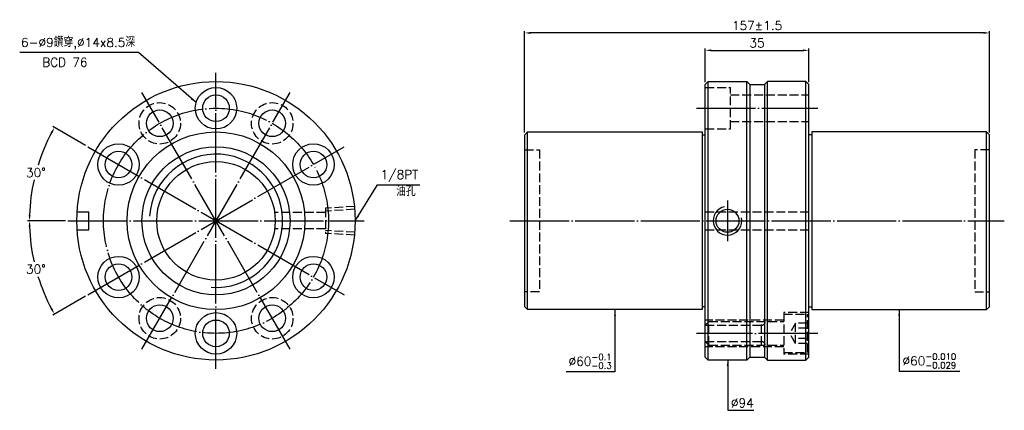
# Model space of a CAD drawing. Header units: millimetres. Extents: x 2443 to 2776, y -198 to -66.
import ezdxf

# ---------------------------------------------------------------- set-up
doc = ezdxf.new("R2010")
doc.units = ezdxf.units.MM
doc.linetypes.add('CENTER', pattern=[22, 20, -1, 0, -1])
doc.linetypes.add('DASHED', pattern=[4, 3, -1])
for name, color, linetype in [('DDVIEW', 7, 'Continuous'), ('NT', 7, 'Continuous'), ('NT-DIM', 2, 'Continuous')]:
    doc.layers.add(name, color=color, linetype=linetype)
doc.styles.get("Standard").update_dxf_attribs({"font": 'simplex.shx', "bigfont": 'chineset.shx'})
doc.dimstyles.new('ISO-25', dxfattribs={"dimtxt": 3, "dimasz": 2, "dimexe": 0.646, "dimexo": 0.862, "dimgap": 1, "dimtad": 1, "dimdec": 3, "dimdsep": 46, "dimtxsty": 'Standard', "dimcen": 1.5, "dimclrd": 256, "dimclre": 256, "dimclrt": 256, "dimazin": 2, "dimtfac": 1, "dimtdec": 3, "dimtmove": 0, "dimatfit": 3, "dimfxl": 0, "dimtolj": 1, "dimlwd": -1, "dimlwe": -1, "dimarcsym": 0})

# ---------------------------------------------------------------- blocks, each defined once
blk = doc.blocks.new('*D0')
at = {"layer": 'Defpoints', "color": 0}
for p in [(2613.65, -70.85), (2613.65, -105.28), (2770.65, -105.28)]:
    blk.add_point(p, dxfattribs=at)
at = {"layer": 'NT-DIM'}
for p, q in [((2613.65, -104.42), (2613.65, -70.21)), ((2768.65, -70.85), (2615.65, -70.85)), ((2770.65, -104.42), (2770.65, -70.21))]:
    blk.add_line(p, q, dxfattribs=at)
for points in [[(2615.65, -70.52), (2615.65, -71.19), (2613.65, -70.85)], [(2768.65, -70.52), (2768.65, -71.19), (2770.65, -70.85)]]:
    blk.add_solid(points, dxfattribs=at)
at = {"layer": 'NT-DIM', "insert": (2692.15, -68.35), "char_height": 3, "attachment_point": 5}
blk.add_mtext('\\A1;157%%P1.5', dxfattribs=at)
blk = doc.blocks.new('*D1')
at = {"layer": 'Defpoints', "color": 0}
for p in [(2709.65, -76.73), (2674.65, -88.28), (2709.65, -88.28)]:
    blk.add_point(p, dxfattribs=at)
at = {"layer": 'NT-DIM'}
for p, q in [((2674.65, -87.42), (2674.65, -76.08)), ((2709.65, -87.42), (2709.65, -76.08)), ((2676.65, -76.73), (2707.65, -76.73))]:
    blk.add_line(p, q, dxfattribs=at)
for points in [[(2676.65, -76.4), (2676.65, -77.06), (2674.65, -76.73)], [(2707.65, -76.4), (2707.65, -77.06), (2709.65, -76.73)]]:
    blk.add_solid(points, dxfattribs=at)
at = {"layer": 'NT-DIM', "insert": (2692.15, -74.23), "char_height": 3, "attachment_point": 5}
blk.add_mtext('\\A1;35', dxfattribs=at)
blk = doc.blocks.new('*D2')
at = {"layer": 'Defpoints', "color": 0}
for p in [(2552.69, -109.28), (2459.39, -134.28), (2559.39, -134.28), (2447.36, -145.22), (2466.09, -159.28)]:
    blk.add_point(p, dxfattribs=at)
at = {"layer": 'NT-DIM'}
for p, q in [((2458.53, -134.28), (2445.76, -134.28)), ((2465.35, -159.71), (2454.29, -166.1))]:
    blk.add_line(p, q, dxfattribs=at)
for start, end in [(181.8194, 192.6674), (197.3565, 208.1806)]:
    blk.add_arc((2509.39, -134.28), 62.99, start, end, dxfattribs=at)
for points in [[(2446.11, -136.28), (2446.77, -136.27), (2446.41, -134.28)], [(2454.17, -163.86), (2453.58, -164.19), (2454.85, -165.77)]]:
    blk.add_solid(points, dxfattribs=at)
at = {"layer": 'NT-DIM', "insert": (2448.55, -150.58), "char_height": 3, "attachment_point": 5, "rotation": 1}
blk.add_mtext('\\A1;30°', dxfattribs=at)
blk = doc.blocks.new('*D3')
at = {"layer": 'Defpoints', "color": 0}
for p in [(2466.09, -109.28), (2450.21, -112.74), (2459.39, -134.28), (2559.39, -134.28), (2552.69, -159.28)]:
    blk.add_point(p, dxfattribs=at)
at = {"layer": 'NT-DIM'}
for p, q in [((2465.35, -108.85), (2454.29, -102.46)), ((2458.53, -134.28), (2445.76, -134.28))]:
    blk.add_line(p, q, dxfattribs=at)
for start, end in [(151.8194, 162.6193), (167.3526, 178.1806)]:
    blk.add_arc((2509.39, -134.28), 62.99, start, end, dxfattribs=at)
for points in [[(2453.58, -104.37), (2454.17, -104.7), (2454.85, -102.79)], [(2446.77, -132.29), (2446.11, -132.27), (2446.41, -134.28)]]:
    blk.add_solid(points, dxfattribs=at)
at = {"layer": 'NT-DIM', "insert": (2448.55, -117.98), "char_height": 3, "attachment_point": 5, "rotation": 1}
blk.add_mtext('\\A1;30°', dxfattribs=at)

msp = doc.modelspace()

# ---------------------------------------------------------------- linework, layer by layer
at = {"linetype": 'Continuous'}
for centre, radius in [((2509.3934, -134.2797), 47), ((2509.3934, -96.2797), 7), ((2509.3934, -96.2797), 4.5), ((2490.3934, -101.3708), 4.5), ((2528.3934, -101.3708), 4.5), ((2509.3934, -134.2797), 30), ((2476.4845, -115.2797), 7), ((2542.3024, -115.2797), 7), ((2476.4845, -115.2797), 4.5), ((2542.3024, -115.2797), 4.5), ((2476.4845, -153.2797), 7), ((2542.3024, -153.2797), 7), ((2476.4845, -153.2797), 4.5), ((2542.3024, -153.2797), 4.5), ((2490.3934, -167.1887), 4.5), ((2528.3934, -167.1887), 4.5), ((2509.3934, -172.2797), 7), ((2509.3934, -172.2797), 4.5)]:
    msp.add_circle(centre, radius, dxfattribs=at)
at = {"layer": 'DDVIEW', "color": 3, "linetype": 'CENTER'}
for p, q in [((2509.3934, -184.2797), (2509.3934, -84.2797)), ((2534.3934, -177.581), (2484.3934, -90.9784)), ((2484.3934, -177.581), (2534.3934, -90.9784)), ((2466.0922, -159.2797), (2552.6947, -109.2797)), ((2466.0922, -109.2797), (2552.6947, -159.2797)), ((2459.3934, -134.2797), (2559.3934, -134.2797))]:
    msp.add_line(p, q, dxfattribs=at)
at = {"layer": 'DDVIEW', "color": 1, "linetype": 'DASHED'}
for p, q in [((2556.3934, -129.4157), (2546.3934, -130.0407)), ((2546.3934, -131.5297), (2529.2035, -131.5297)), ((2546.3934, -130.0407), (2546.3934, -138.5187)), ((2556.3934, -130.3885), (2546.3934, -131.0135)), ((2546.3934, -137.0297), (2529.2035, -137.0297)), ((2556.3934, -138.1709), (2546.3934, -137.5459)), ((2556.3934, -139.1437), (2546.3934, -138.5187))]:
    msp.add_line(p, q, dxfattribs=at)
at = {"layer": 'DDVIEW'}
for p, q in [((2462.4893, -131.2797), (2466.3934, -131.2797)), ((2466.3934, -137.2797), (2466.3934, -131.2797)), ((2462.4893, -137.2797), (2466.3934, -137.2797))]:
    msp.add_line(p, q, dxfattribs=at)
at = {"layer": 'DDVIEW', "color": 3, "linetype": 'CENTER'}
msp.add_circle((2509.3934, -134.2797), 38, dxfattribs=at)
at = {"layer": 'DDVIEW', "color": 1, "linetype": 'DASHED'}
for centre in [(2490.3934, -101.3708), (2528.3934, -101.3708), (2490.3934, -167.1887), (2528.3934, -167.1887)]:
    msp.add_circle(centre, 7, dxfattribs=at)
at = {"layer": 'DDVIEW'}
for radius in [25, 20]:
    msp.add_circle((2509.3934, -134.2797), radius, dxfattribs=at)
at = {"layer": 'DDVIEW', "color": 5}
msp.add_arc((2509.3934, -134.2797), 22.5, 265.890583, 175.890583, dxfattribs=at)
at = {"layer": 'NT'}
for p, q in [((2674.6536, -88.2797), (2675.6536, -87.2797)), ((2674.6536, -180.2797), (2674.6536, -88.2797)), ((2675.6536, -87.2797), (2688.6536, -87.2797)), ((2675.6536, -181.2797), (2675.6536, -87.2797)), ((2688.6536, -87.2797), (2689.6536, -88.2797)), ((2688.6536, -181.2797), (2688.6536, -87.2797)), ((2689.6536, -88.2797), (2689.6536, -180.2797)), ((2689.6536, -88.2797), (2694.6536, -88.2797)), ((2695.6536, -87.2797), (2694.6536, -88.2797)), ((2694.6536, -88.2797), (2694.6536, -180.2797)), ((2708.6536, -87.2797), (2695.6536, -87.2797)), ((2695.6536, -181.2797), (2695.6536, -87.2797)), ((2709.6536, -88.2797), (2708.6536, -87.2797)), ((2708.6536, -181.2797), (2708.6536, -87.2797)), ((2709.6536, -180.2797), (2709.6536, -88.2797)), ((2613.6536, -105.2797), (2614.6536, -104.2797)), ((2613.6536, -163.2797), (2613.6536, -105.2797)), ((2614.6536, -104.2797), (2673.6536, -104.2797)), ((2614.6536, -164.2797), (2614.6536, -104.2797)), ((2673.6536, -104.2797), (2673.6536, -164.2797)), ((2673.6536, -105.2797), (2674.6536, -105.2797)), ((2710.6536, -105.2797), (2709.6536, -105.2797)), ((2769.6536, -104.2797), (2710.6536, -104.2797)), ((2710.6536, -104.2797), (2710.6536, -164.2797)), ((2770.6536, -105.2797), (2769.6536, -104.2797)), ((2769.6536, -164.2797), (2769.6536, -104.2797)), ((2770.6536, -163.2797), (2770.6536, -105.2797)), ((2614.6536, -164.2797), (2613.6536, -163.2797)), ((2673.6536, -164.2797), (2614.6536, -164.2797)), ((2674.6536, -163.2797), (2673.6536, -163.2797)), ((2709.6536, -163.2797), (2710.6536, -163.2797)), ((2710.6536, -164.2797), (2769.6536, -164.2797)), ((2769.6536, -164.2797), (2770.6536, -163.2797)), ((2675.6536, -181.2797), (2674.6536, -180.2797)), ((2688.6536, -181.2797), (2675.6536, -181.2797)), ((2689.6536, -180.2797), (2688.6536, -181.2797)), ((2689.6536, -180.2797), (2694.6536, -180.2797)), ((2694.6536, -180.2797), (2695.6536, -181.2797)), ((2695.6536, -181.2797), (2708.6536, -181.2797)), ((2708.6536, -181.2797), (2709.6536, -180.2797))]:
    msp.add_line(p, q, dxfattribs=at)
at = {"layer": 'NT', "color": 1, "linetype": 'DASHED'}
for p, q in [((2674.6536, -89.2797), (2683.1536, -89.2797)), ((2683.1536, -103.2797), (2683.1536, -89.2797)), ((2683.1536, -91.7797), (2709.6536, -91.7797)), ((2683.1536, -100.7797), (2709.6536, -100.7797)), ((2674.6536, -103.2797), (2683.1536, -103.2797)), ((2613.6536, -110.2797), (2618.6536, -110.2797)), ((2618.6536, -110.2797), (2618.6536, -158.2797)), ((2770.6536, -110.2797), (2765.6536, -110.2797)), ((2765.6536, -110.2797), (2765.6536, -158.2797)), ((2674.6536, -131.2797), (2709.6536, -131.2797)), ((2674.6536, -137.2797), (2709.6536, -137.2797)), ((2618.6536, -158.2797), (2613.6536, -158.2797)), ((2765.6536, -158.2797), (2770.6536, -158.2797)), ((2709.6536, -165.2797), (2701.1536, -165.2797)), ((2701.1536, -165.2797), (2701.1536, -179.2797)), ((2701.1536, -165.7797), (2709.1536, -165.7797)), ((2709.1536, -178.7797), (2709.1536, -165.7797)), ((2701.1536, -167.7797), (2674.6536, -167.7797)), ((2675.9036, -168.2797), (2674.6536, -169.5297)), ((2674.6536, -169.5297), (2693.6536, -169.5297)), ((2675.9036, -176.2797), (2675.9036, -168.2797)), ((2675.9036, -168.2797), (2701.1536, -168.2797)), ((2693.6536, -176.2797), (2693.6536, -168.2797)), ((2705.1536, -168.8156), (2703.1536, -172.2797)), ((2709.1536, -168.8156), (2705.1536, -168.8156)), ((2705.1536, -175.7438), (2705.1536, -168.8156)), ((2705.1536, -175.7438), (2703.1536, -172.2797)), ((2709.1536, -170.5477), (2705.1536, -170.5477)), ((2675.9036, -176.2797), (2674.6536, -175.0297)), ((2674.6536, -175.0297), (2693.6536, -175.0297)), ((2709.1536, -174.0118), (2705.1536, -174.0118)), ((2709.1536, -175.7438), (2705.1536, -175.7438)), ((2701.1536, -176.7797), (2674.6536, -176.7797)), ((2675.9036, -176.2797), (2701.1536, -176.2797)), ((2701.1536, -178.7797), (2709.1536, -178.7797)), ((2709.6536, -179.2797), (2701.1536, -179.2797))]:
    msp.add_line(p, q, dxfattribs=at)
at = {"layer": 'NT', "color": 3, "linetype": 'CENTER'}
for p, q in [((2671.6536, -96.2797), (2712.6536, -96.2797)), ((2682.1536, -127.4048), (2682.1536, -141.1547)), ((2608.6536, -134.2797), (2775.6536, -134.2797)), ((2712.6536, -172.2797), (2671.6536, -172.2797))]:
    msp.add_line(p, q, dxfattribs=at)
at = {"layer": 'NT', "linetype": 'ByBlock'}
msp.add_circle((2682.1536, -134.2797), 3.8749, dxfattribs=at)
at = {"layer": 'NT', "color": 5, "linetype": 'ByBlock'}
msp.add_arc((2682.1536, -134.2797), 4.8386, 101.927372, 11.927372, dxfattribs=at)
at = {"layer": 'NT', "color": 1, "linetype": 'DASHED'}
for centre, start, end in [((2693.6536, -168.2797), 270, 0), ((2693.6536, -176.2797), 0, 90)]:
    msp.add_arc(centre, 1.25, start, end, dxfattribs=at)

# ---------------------------------------------------------------- texts
at = {"layer": 'NT-DIM', "char_height": 3}
for s, insert, attachment_point in [('6-%%C9鑽穿,%%C14x8.5深', (2482.0918, -76.4801), 9), ('BCD 76', (2450.679, -82.2585), 7), ('\\A1;1/8PT', (2564.9887, -121.1785), 7), ('油孔', (2570.2362, -125.923), 7), ('\\A1;%%C60{\\H0.7x;\\S-0.1^ -0.3;}', (2643.0536, -184.244), 9), ('\\A1;%%C60{\\H0.7x;\\S-0.010^ -0.029;}', (2741.2536, -184.0909), 7), ('%%C94', (2683.3232, -197.2558), 7)]:
    msp.add_mtext(s, dxfattribs=dict(at, insert=insert, attachment_point=attachment_point))

# ---------------------------------------------------------------- dimensions: what is measured, and where the dimension line sits
at = {"layer": 'NT-DIM'}
dim = msp.add_linear_dim(base=(2613.6536, -70.8535), p1=(2770.6536, -105.2797), p2=(2613.6536, -105.2797), text='<>%%P1.5', dimstyle='ISO-25', dxfattribs=at)
dim.commit()
dim.dimension.update_dxf_attribs({"geometry": '*D0', "text_midpoint": (2692.1536, -68.3535)})
dim = msp.add_linear_dim(base=(2709.6536, -76.7287), p1=(2674.6536, -88.2797), p2=(2709.6536, -88.2797), dimstyle='ISO-25', dxfattribs=at)
dim.commit()
dim.dimension.update_dxf_attribs({"geometry": '*D1', "text_midpoint": (2692.1536, -74.2287)})
for base, line2, picture, middle in [((2450.2062, -112.7373), ((2466.0922, -109.2797), (2552.6947, -159.2797)), '*D3', (2448.5538, -117.9778)), ((2447.3645, -145.2171), ((2466.0922, -159.2797), (2552.6947, -109.2797)), '*D2', (2448.5538, -150.5816))]:
    dim = msp.add_angular_dim_2l(base=base, line1=((2459.3934, -134.2797), (2559.3934, -134.2797)), line2=line2, dimstyle='ISO-25', dxfattribs=at)
    dim.commit()
    dim.dimension.update_dxf_attribs({"geometry": picture, "text_midpoint": middle, "text_rotation": 1})

# ---------------------------------------------------------------- leaders
at = {"layer": 'NT-DIM', "annotation_type": 0, "has_hookline": 1}
for points, hookline_direction, text_width in [([(2502.6642, -94.3518), (2483.1915, -77.473), (2483.0918, -77.4801)], 1, 39), ([(2556.3934, -134.2797), (2563.8889, -122.1729), (2563.9887, -122.1785)], 0, 13.2857), ([(2644.1536, -164.2797), (2644.1536, -185.244), (2644.0536, -185.244)], 1, 15.4286), ([(2740.1536, -164.2797), (2740.1536, -185.0909), (2740.2536, -185.0909)], 0, 19.3286), ([(2682.2232, -181.2963), (2682.2232, -198.2558), (2682.3232, -198.2558)], 0, 7.7143)]:
    msp.add_leader(points, dimstyle='ISO-25', dxfattribs=dict(at, hookline_direction=hookline_direction, text_width=text_width))

doc.saveas('drawing.dxf')
